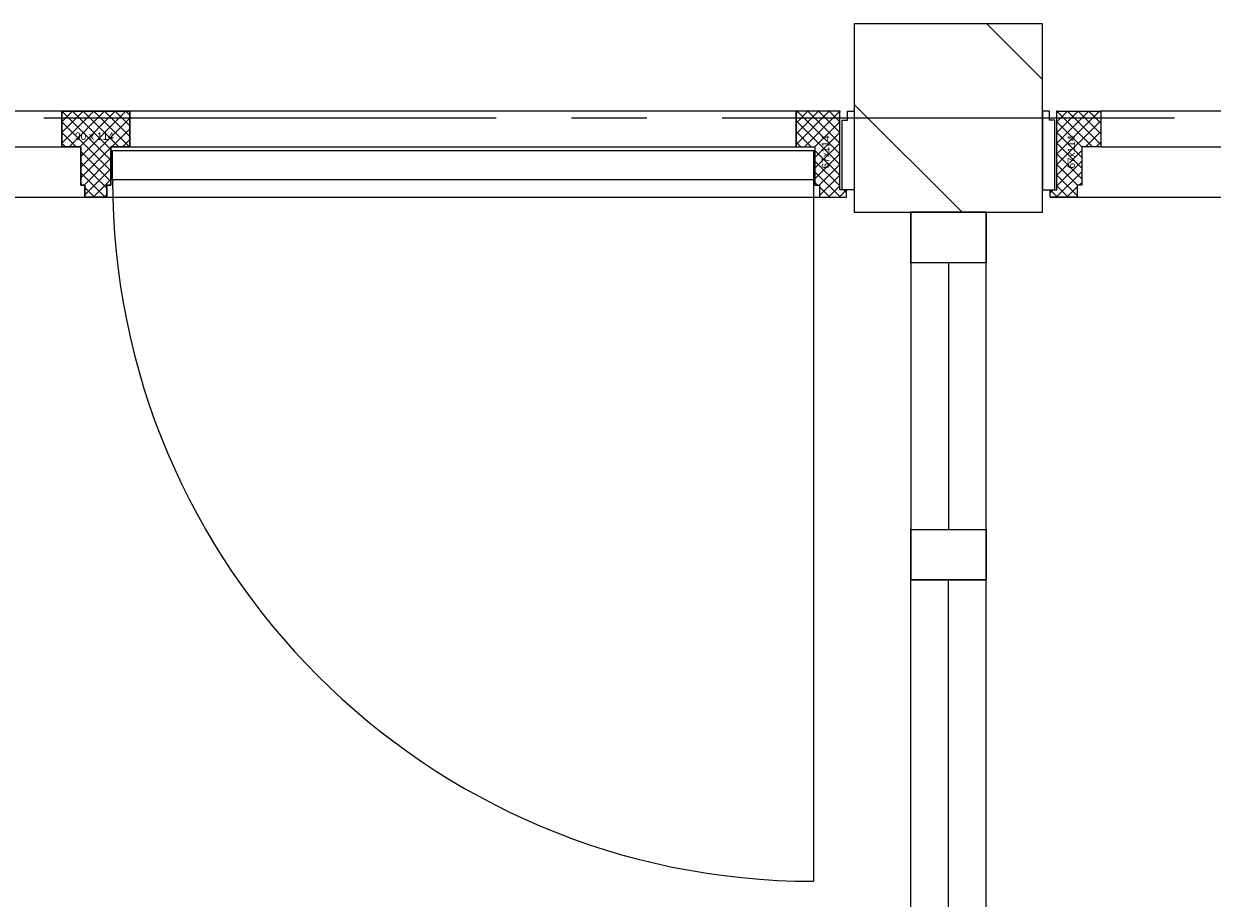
# Model space of a CAD drawing. Extents: x -66955 to 52345, y -20450 to 69550.
# Tile 50 of 132: x -38957 to -37380, y 6616 to 7775. Entities that reach past the tile are written whole.
import ezdxf
from ezdxf.enums import TextEntityAlignment as Align

# ---------------------------------------------------------------- set-up
doc = ezdxf.new("R2010")
doc.units = 0
doc.header["$MEASUREMENT"] = 0
doc.linetypes.add('LEEG', pattern=[1, -1])
for name, color, linetype in [('-22-', 7, 'CONTINUOUS'), ('-31-', 7, 'CONTINUOUS'), ('-32-', 7, 'CONTINUOUS'), ('STRAMIEN--E7-', 7, 'CONTINUOUS'), ('VERD1$--21-', 7, 'CONTINUOUS')]:
    doc.layers.add(name, color=color, linetype=linetype)
doc.styles.add('txt', font='TXT', dxfattribs={"height": 0.2})

# ---------------------------------------------------------------- blocks, each defined once
blk = doc.blocks.new('*O90')
at = {"layer": '-22-', "color": 7, "linetype": 'CONTINUOUS'}
blk.add_line((0, 37), (0, -316.5), dxfattribs=at)
blk.add_lwpolyline([(-50, -383.5), (50, -383.5), (50, 104), (-50, 104)], close=True, dxfattribs=at)
at = {"layer": '-32-', "color": 7, "linetype": 'CONTINUOUS'}
for points in [[(50, 37), (-50, 37), (-50, 104), (50, 104)], [(50, -383.5), (-50, -383.5), (-50, -316.5), (50, -316.5)]]:
    blk.add_lwpolyline(points, close=True, dxfattribs=at)
blk = doc.blocks.new('*O88')
at = {"layer": '-22-', "color": 7, "linetype": 'CONTINUOUS'}
for p, q in [((-50, -3050), (-50, 3050)), ((50, 3050), (-50, 3050)), ((50, -3050), (50, 3050))]:
    blk.add_line(p, q, dxfattribs=at)
at = {"layer": '-22-', "color": 7, "linetype": 'LEEG'}
blk.add_line((0, -3050), (0, 3050), dxfattribs=at)
at = {"layer": '-22-', "color": 7, "linetype": 'CONTINUOUS'}
blk.add_blockref('*O90', (0, 3433.5), dxfattribs=at)
blk = doc.blocks.new('*O92')
at = {"layer": '-31-', "color": 7, "linetype": 'CONTINUOUS'}
for p, q in [((-45, 42.86), (-30.86, 57)), ((-45, 28.72), (-16.72, 57)), ((-45, 14.57), (-2.57, 57)), ((-45, 57), (20, -8)), ((-35.43, 10), (11.57, 57)), ((-30.86, 57), (20, 6.14)), ((-21.29, 10), (25.71, 57)), ((-20, -2.85), (39.85, 57)), ((-20, -16.99), (45, 48.01)), ((-16.72, 57), (30.28, 10)), ((-2.57, 57), (44.43, 10)), ((11.57, 57), (45, 23.57)), ((25.71, 57), (45, 37.71)), ((39.85, 57), (45, 51.85)), ((-45, 42.86), (20, -22.14)), ((21.14, 10), (45, 33.86)), ((-45, 28.72), (-26.28, 10)), ((35.28, 10), (45, 19.72)), ((-45, 14.57), (-40.43, 10)), ((-20, -31.14), (20, 8.86)), ((-20, 3.72), (20, -36.28)), ((-20, -10.43), (14.5, -44.93)), ((-15.72, -41), (20, -5.28)), ((-20, -24.57), (12.43, -57)), ((-14.5, -53.92), (20, -19.42)), ((-20, -38.71), (-17.71, -41)), ((-14.5, -44.21), (-1.71, -57)), ((-3.44, -57), (20, -33.56)), ((10.71, -57), (14.5, -53.21))]:
    blk.add_line(p, q, dxfattribs=at)
for points in [[(-14.5, -57), (-14.5, -41), (-20, -41), (-20, 10), (-45, 10), (-45, 57), (45, 57), (45, 10), (20, 10), (20, -41), (14.5, -41), (14.5, -57)], [(-45, 57), (-45, 10), (-20, 10), (-20, -41), (-14.5, -41), (-14.5, -57), (14.5, -57), (14.5, -41), (20, -41), (20, 10), (45, 10), (45, 57)]]:
    blk.add_lwpolyline(points, close=True, dxfattribs=at)
blk.add_point((-45, 57), dxfattribs=at)
at = {"layer": '-31-', "color": 7, "linetype": 'CONTINUOUS', "style": 'txt'}
blk.add_text('90 x 114', height=10, dxfattribs=at).set_placement((-2, 24), align=Align.MIDDLE)
blk = doc.blocks.new('TS01BU')
at = {"layer": '-31-', "color": 7, "linetype": 'CONTINUOUS'}
blk.add_blockref('*O92', (-14.5, 57), dxfattribs=at)
blk = doc.blocks.new('*O93')
at = {"layer": '-31-', "color": 7, "linetype": 'CONTINUOUS'}
for p, q in [((-32.07, 57), (-33.5, 55.57)), ((-17.93, 57), (-33.5, 41.43)), ((-3.78, 57), (-33.5, 27.28)), ((10.36, 57), (-33.5, 13.14)), ((24.5, 0.43), (-32.07, 57)), ((24.5, 57), (-22.5, 10)), ((24.5, 14.57), (-17.93, 57)), ((24.5, 28.72), (-3.78, 57)), ((24.5, 42.86), (10.36, 57)), ((24.5, -13.71), (-33.5, 44.29)), ((24.5, 42.86), (-8.5, 9.86)), ((-13.35, 10), (-33.5, 30.15)), ((-27.49, 10), (-33.5, 16.01)), ((24.5, 28.72), (-8.5, -4.28)), ((24.5, 14.57), (-8.5, -18.43)), ((24.5, -27.85), (-8.5, 5.15)), ((24.5, 0.43), (-8.5, -32.57)), ((24.5, -41.99), (-8.5, -8.99)), ((24.5, -13.71), (-2.79, -41)), ((25.36, -57), (-8.5, -23.14)), ((24.5, -27.85), (-2.5, -54.85)), ((-4.78, -41), (-8.5, -37.28)), ((11.22, -57), (-2.5, -43.28)), ((24.5, -41.99), (9.49, -57)), ((33.5, -47.14), (23.64, -57)), ((33.5, -50.99), (29.51, -47))]:
    blk.add_line(p, q, dxfattribs=at)
blk.add_lwpolyline([(24.5, 57), (-33.5, 57), (-33.5, 10), (-8.5, 10), (-8.5, -41), (-2.5, -41), (-2.5, -57), (33.5, -57), (33.5, -47), (24.5, -47), (24.5, 27), (24.5, 27)], close=True, dxfattribs=at)
blk.add_lwpolyline([(24.5, 57), (-33.5, 57), (-33.5, 10), (-8.5, 10), (-8.5, -41), (-2.5, -41), (-2.5, -57), (33.5, -57), (33.5, -47), (24.5, -47), (24.5, 27), (24.5, 27)], close=True, dxfattribs=at)
blk.add_lwpolyline([(24.5, 57), (-33.5, 57), (-33.5, 10), (-8.5, 10), (-8.5, -41), (-2.5, -41), (-2.5, -57), (33.5, -57), (33.5, -47), (24.5, -47), (24.5, 27), (24.5, 27)], close=True, dxfattribs=at)
blk.add_point((24.5, 57), dxfattribs=at)
at = {"layer": '-31-', "color": 7, "linetype": 'CONTINUOUS', "style": 'txt'}
blk.add_text('67x114', height=10, rotation=90, dxfattribs=at).set_placement((10.5, -18.99))
blk = doc.blocks.new('*O91')
at = {"layer": '-31-', "color": 7, "linetype": 'CONTINUOUS'}
for p, q in [((-1543.5, 42.86), (-1529.36, 57)), ((-1543.5, 28.72), (-1515.22, 57)), ((-1543.5, 14.57), (-1501.07, 57)), ((-1543.5, 0.43), (-1486.93, 57)), ((-1543.5, 57), (-1496.5, 10)), ((-1529.36, 57), (-1485.5, 13.14)), ((-1515.22, 57), (-1485.5, 27.28)), ((-1501.07, 57), (-1485.5, 41.43)), ((-1486.93, 57), (-1485.5, 55.57)), ((-1543.5, -13.71), (-1485.5, 44.29)), ((-1543.5, 42.86), (-1510.5, 9.86)), ((-1543.5, 28.72), (-1510.5, -4.28)), ((-1505.65, 10), (-1485.5, 30.15)), ((-1491.51, 10), (-1485.5, 16.01)), ((-1543.5, 14.57), (-1510.5, -18.43)), ((-1543.5, -27.85), (-1510.5, 5.15)), ((-1543.5, 0.43), (-1510.5, -32.57)), ((-1543.5, -41.99), (-1510.5, -8.99)), ((-1543.5, -13.71), (-1516.21, -41)), ((-1544.36, -57), (-1510.5, -23.14)), ((-1543.5, -27.85), (-1516.5, -54.85)), ((-1552.5, -50.99), (-1548.51, -47)), ((-1552.5, -47.14), (-1542.64, -57)), ((-1543.5, -41.99), (-1528.49, -57)), ((-1530.22, -57), (-1516.5, -43.28)), ((-1514.22, -41), (-1510.5, -37.28)), ((-1552.5, -57), (1552.5, -57))]:
    blk.add_line(p, q, dxfattribs=at)
for points in [[(-1546.5, 45), (-1553.5, 45), (-1553.5, 57), (-1562.5, 57), (-1562.5, -47), (-1546.5, -47)], [(-1543.5, 57), (-1485.5, 57), (-1485.5, 10), (-1510.5, 10), (-1510.5, -41), (-1516.5, -41), (-1516.5, -57), (-1552.5, -57), (-1552.5, -47), (-1543.5, -47), (-1543.5, 27), (-1543.5, 27)], [(-1543.5, 57), (-1485.5, 57), (-1485.5, 10), (-1510.5, 10), (-1510.5, -41), (-1516.5, -41), (-1516.5, -57), (-1552.5, -57), (-1552.5, -47), (-1543.5, -47), (-1543.5, 27), (-1543.5, 27)], [(-1543.5, 57), (-1485.5, 57), (-1485.5, 10), (-1510.5, 10), (-1510.5, -41), (-1516.5, -41), (-1516.5, -57), (-1552.5, -57), (-1552.5, -47), (-1543.5, -47), (-1543.5, 27), (-1543.5, 27)], [(-1543.5, 57), (-1485.5, 57), (-1485.5, 10), (-1510.5, 10), (-1510.5, -41), (-1516.5, -41), (-1516.5, -57), (-1552.5, -57), (-1552.5, -47), (-1543.5, -47), (-1543.5, 27), (-1543.5, 27)], [(511.5, 57), (-1485.5, 57), (-1485.5, 10), (511.5, 10)], [(601.5, 10), (1485.5, 10), (1485.5, 57), (601.5, 57)], [(1543.5, 57), (1485.5, 57), (1485.5, 10), (1510.5, 10), (1510.5, -41), (1516.5, -41), (1516.5, -57), (1552.5, -57), (1552.5, -47), (1543.5, -47), (1543.5, 27), (1543.5, 27)], [(1546.5, 45), (1553.5, 45), (1553.5, 57), (1562.5, 57), (1562.5, -47), (1546.5, -47)]]:
    blk.add_lwpolyline(points, close=True, dxfattribs=at)
blk.add_point((-1543.5, 57), dxfattribs=at)
for name, p in [('TS01BU', (571, -57)), ('*O93', (1519, 0))]:
    blk.add_blockref(name, p, dxfattribs=at)
at = {"layer": '-31-', "color": 7, "linetype": 'CONTINUOUS', "style": 'txt'}
blk.add_text('67x114', height=10, rotation=90, dxfattribs=at).set_placement((-1519.5, -19))
blk = doc.blocks.new('BI$UF')
at = {"layer": '-31-', "color": 7, "linetype": 'CONTINUOUS'}
blk.add_blockref('*O91', (1552.5, 57), dxfattribs=at)

msp = doc.modelspace()

# ---------------------------------------------------------------- linework, layer by layer
at = {"layer": '-31-', "color": 7, "linetype": 'CONTINUOUS'}
msp.add_line((-37909, 7568), (-37909, 6638), dxfattribs=at)
msp.add_lwpolyline([(-38839, 7607), (-37909, 7607), (-37909, 7568), (-38839, 7568)], close=True, dxfattribs=at)
msp.add_arc((-37908.99, 7568), 930, 180, 270, dxfattribs=at)
at = {"layer": 'STRAMIEN--E7-', "color": 1, "linetype": 'CONTINUOUS'}
for p, q in [((-38630, 7650), (-38930, 7650)), ((-38330, 7650), (-38630, 7650)), ((-38130, 7650), (-38230, 7650)), ((-37730, 7650), (-38030, 7650)), ((-37430, 7650), (-37730, 7650))]:
    msp.add_line(p, q, dxfattribs=at)
at = {"layer": 'VERD1$--21-', "color": 7, "linetype": 'CONTINUOUS'}
for p, q in [((-37605, 7701), (-37679, 7775)), ((-37711.84, 7525), (-37855, 7668.16))]:
    msp.add_line(p, q, dxfattribs=at)
msp.add_lwpolyline([(-37855, 7525), (-37605, 7525), (-37605, 7775), (-37855, 7775)], close=True, dxfattribs=at)

# ---------------------------------------------------------------- block references
at = {"layer": '-22-', "color": 7, "linetype": 'CONTINUOUS'}
msp.add_blockref('*O88', (-37730, 3987.5), dxfattribs=at)
at = {"layer": '-31-', "color": 7, "linetype": 'CONTINUOUS'}
for p in [(-40970, 7545), (-37595, 7545)]:
    msp.add_blockref('BI$UF', p, dxfattribs=at)

doc.saveas('drawing.dxf')
